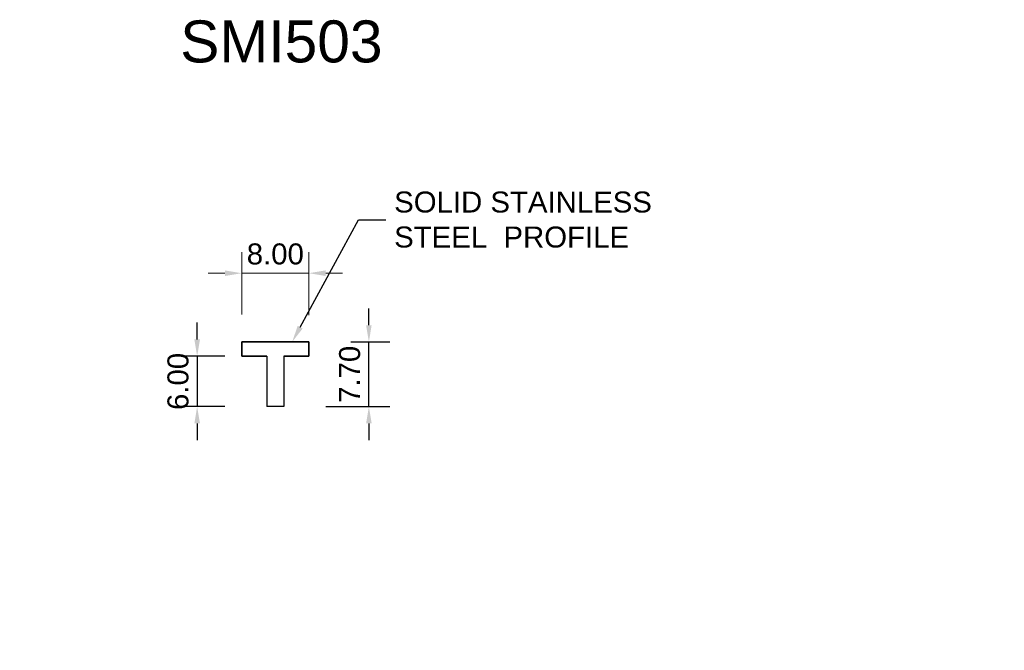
# Model space of a CAD drawing. Header units: millimetres. Extents: x -30 to 87, y -35 to 40.
import ezdxf

# ---------------------------------------------------------------- set-up
doc = ezdxf.new("R2010")
doc.units = ezdxf.units.MM
for name, color, linetype, lineweight in [('FS-DETAIL', 3, 'Continuous', 35), ('FS-DIM', 14, 'Continuous', 15), ('FS-TEXT', 7, 'Continuous', 25)]:
    doc.layers.add(name, color=color, linetype=linetype, lineweight=lineweight)
doc.styles.add('Arial', font='arial.ttf', dxfattribs={"height": 2.5})
doc.dimstyles.new('Diagonal_2.5mm Arial', dxfattribs={"dimtxt": 2.5, "dimasz": 2, "dimexe": 2.5, "dimexo": 5, "dimgap": 1, "dimtad": 1, "dimzin": 0, "dimdsep": 46, "dimtxsty": 'Arial', "dimcen": 2, "dimdle": 4, "dimclrd": 256, "dimclre": 256, "dimclrt": 50, "dimaunit": 1, "dimadec": 0, "dimazin": 0, "dimtfac": 1, "dimtix": 1, "dimtmove": 2, "dimatfit": 3, "dimfxl": 1, "dimtvp": 1, "dimtolj": 1, "dimtzin": 0, "dimarcsym": 0})

# ---------------------------------------------------------------- blocks, each defined once
blk = doc.blocks.new('*D4')
at = {"layer": 'Defpoints', "color": 0, "transparency": 16777216}
for p in [(-1, 0), (-9.3, -6), (-1, -6)]:
    blk.add_point(p, dxfattribs=at)
at = {"layer": 'FS-DIM', "lineweight": -2, "transparency": 16777216}
for p, q in [((-9.3, 2), (-9.3, 4)), ((-6, 0), (-11.8, 0)), ((-9.3, 0), (-9.3, -6)), ((-6, -6), (-11.8, -6)), ((-9.3, -8), (-9.3, -10))]:
    blk.add_line(p, q, dxfattribs=at)
at = {"layer": 'FS-DIM', "transparency": 16777216}
for points in [[(-9.63, 2), (-8.96, 2), (-9.3, 0)], [(-9.63, -8), (-8.96, -8), (-9.3, -6)]]:
    blk.add_solid(points, dxfattribs=at)
at = {"layer": 'FS-DIM', "color": 50, "transparency": 16777216, "insert": (-11.57, -3), "char_height": 2.5, "attachment_point": 5, "rotation": 90, "style": 'Arial'}
blk.add_mtext('\\A1;6.00', dxfattribs=at)
blk = doc.blocks.new('*D5')
at = {"layer": 'Defpoints', "color": 0, "transparency": 16777216}
for p in [(4, 1.7), (11.13, 1.7), (1, -6)]:
    blk.add_point(p, dxfattribs=at)
at = {"layer": 'FS-DIM', "lineweight": -2, "transparency": 16777216}
for p, q in [((11.13, 3.7), (11.13, 5.7)), ((9, 1.7), (13.63, 1.7)), ((11.13, -6), (11.13, 1.7)), ((6, -6), (13.63, -6)), ((11.13, -8), (11.13, -10))]:
    blk.add_line(p, q, dxfattribs=at)
at = {"layer": 'FS-DIM', "transparency": 16777216}
for points in [[(10.8, 3.7), (11.46, 3.7), (11.13, 1.7)], [(10.8, -8), (11.46, -8), (11.13, -6)]]:
    blk.add_solid(points, dxfattribs=at)
at = {"layer": 'FS-DIM', "color": 50, "transparency": 16777216, "insert": (8.85, -2.15), "char_height": 2.5, "attachment_point": 5, "rotation": 90, "style": 'Arial'}
blk.add_mtext('\\A1;7.70', dxfattribs=at)

msp = doc.modelspace()

# ---------------------------------------------------------------- linework, layer by layer
at = {"color": 3}
for p, q in [((1, 0), (1, -6)), ((-1, 0), (-1, -6)), ((1, -6), (-1, -6))]:
    msp.add_line(p, q, dxfattribs=at)
at = {"layer": 'FS-DETAIL', "color": 3}
for p, q in [((-4, 1.7), (4, 1.7)), ((-4, 0), (-4, 1.7)), ((4, 1.7), (4, 0)), ((4, 0), (1, 0)), ((-1, 0), (-4, 0))]:
    msp.add_line(p, q, dxfattribs=at)
at = {"layer": 'FS-DIM'}
for p, q in [((-4, 4.99), (-4, 12.389)), ((4, 4.899), (4, 12.389)), ((-6, 9.889), (-8, 9.889)), ((-4, 9.889), (4, 9.889)), ((6, 9.889), (8, 9.889))]:
    msp.add_line(p, q, dxfattribs=at)
for points in [[(-6, 10.223), (-6, 9.556), (-4, 9.889)], [(6, 10.223), (6, 9.556), (4, 9.889)]]:
    msp.add_solid(points, dxfattribs=at)
at = {"layer": 'FS-TEXT', "color": 114, "true_color": 0x139b48}
msp.add_lwpolyline([(2.955, 3.457), (9.913, 16.264), (13.137, 16.264)], dxfattribs=at)
msp.add_solid([(3.248, 3.298), (2, 1.7), (2.662, 3.616)], dxfattribs=at)

# ---------------------------------------------------------------- texts
at = {"color": 50, "char_height": 2.5, "style": 'Arial'}
for insert, attachment_point in [((86.719, 25.722), 7), ((-30.409, -35.021), 9)]:
    msp.add_mtext('\\A1;', dxfattribs=dict(at, insert=insert, attachment_point=attachment_point))
at = {"layer": 'FS-DIM', "color": 50, "insert": (0, 12.166), "char_height": 2.5, "attachment_point": 5, "style": 'Arial'}
msp.add_mtext('\\A1;8.00', dxfattribs=at)
at = {"layer": 'FS-TEXT', "insert": (-11.312, 39.992), "char_height": 5, "width": 31.8, "attachment_point": 1, "line_spacing_factor": 0.938532, "style": 'Arial', "bg_fill": 3, "box_fill_scale": 1.25, "bg_fill_color": 7, "bg_fill_transparency": 0}
msp.add_mtext('SMI503', dxfattribs=at)
at = {"layer": 'FS-TEXT', "color": 7, "insert": (14.137, 16.264), "char_height": 2.5, "attachment_point": 4, "style": 'Arial'}
msp.add_mtext('SOLID STAINLESS\\PSTEEL  PROFILE', dxfattribs=at)

# ---------------------------------------------------------------- dimensions: what is measured, and where the dimension line sits
at = {"layer": 'FS-DIM'}
for base, p1, p2, picture, middle in [((11.129, 1.7), (1, -6), (4, 1.7), '*D5', (8.853, -2.15)), ((-9.298, -6), (-1, 0), (-1, -6), '*D4', (-11.574, -3))]:
    dim = msp.add_linear_dim(base=base, p1=p1, p2=p2, angle=90, dimstyle='Diagonal_2.5mm Arial', dxfattribs=at)
    dim.commit()
    dim.dimension.update_dxf_attribs({"geometry": picture, "text_midpoint": middle})

doc.saveas('drawing.dxf')
